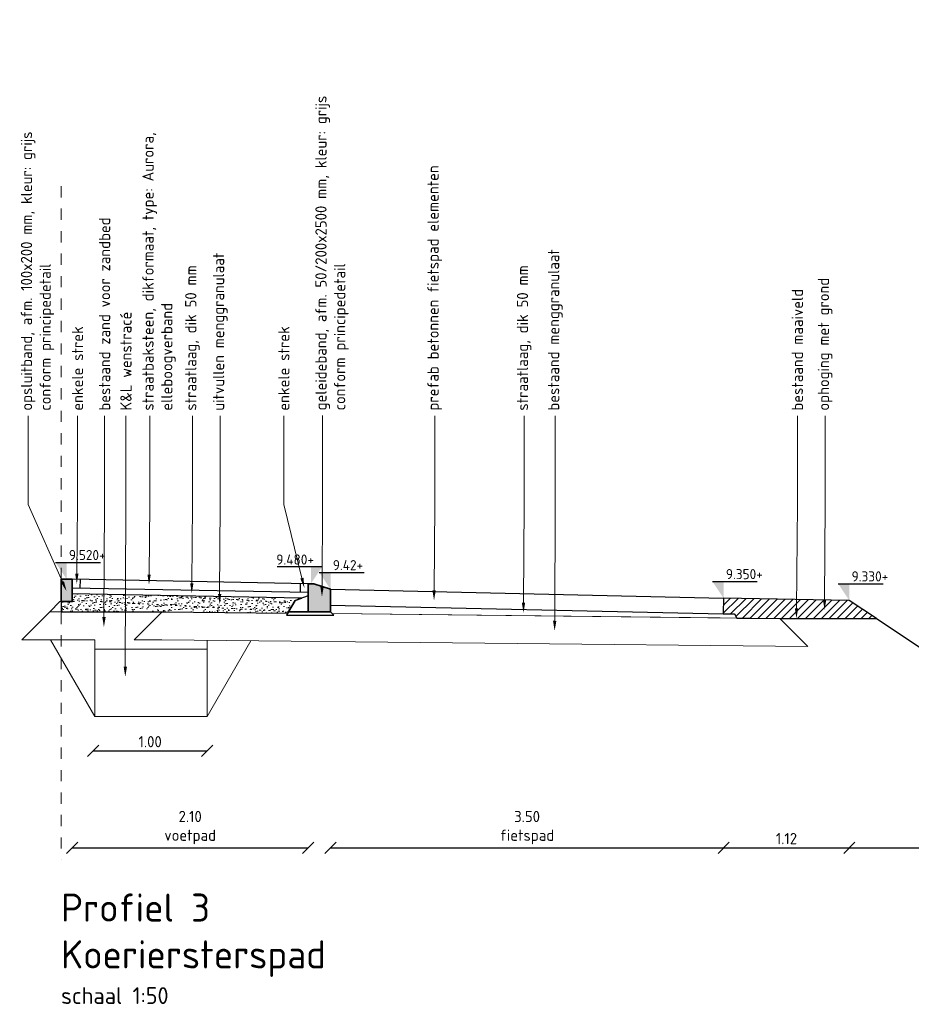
# Model space of a CAD drawing. Header units: metres. Extents: x 133 to 690, y 59 to 257.
# Tile 17 of 84: x 224 to 232, y 87 to 96. Entities that reach past the tile are written whole.
import ezdxf
from ezdxf import colors
from ezdxf.entities.mleader import LeaderData, LeaderLine
from ezdxf.math import Vec2, Vec3

# ---------------------------------------------------------------- set-up
doc = ezdxf.new("R2010")
doc.units = ezdxf.units.M
doc.header["$LTSCALE"] = 0.05
doc.linetypes.add('XX-AFBREEK', pattern=[7, 4, -1, 1, -1])
doc.layers.add('B-WE-GW-BESTAAND-MAAIVELD-GD', color=253, linetype='GW-MAAIVELD')
doc.layers.add('TM00_MAATVOERING', color=1, linetype='Continuous')
for name, color, linetype, lineweight in [('B-WE-GW-ONTGRAVINGSVAK-G', 253, 'Continuous', 18), ('B-WE-GW-WENSTRACÉ-G', 253, 'Continuous', 18), ('B-WE-VH-VERHARDING_FUNDERING-G', 253, 'Continuous', 18), ('N-WE-GW-GROND_ZAND-AD-20', 11, 'Continuous', 18), ('N-WE-GW-GROND_ZAND_FUNDERINGSZAND-GD', 7, 'Continuous', 25), ('N-WE-GW-GRONDWERKLIJN-GD', 1, 'Continuous', 30), ('N-WE-GW-SROND-AANVULLEN-AD-50', 11, 'Continuous', 18), ('N-WE-VH-KANTOPSLUITING-A', 253, 'Continuous', 35), ('N-WE-VH-KANTOPSLUITING-G', 3, 'Continuous', 35), ('N-WE-VH-VERHARDING_BETON-GD', 252, 'Continuous', 25), ('N-WE-VH-VERHARDING_BETON_SCHRAAL-GD', 10, 'Continuous', 25), ('N-WE-VH-VERHARDING_FUNDERING-GD', 1, 'Continuous', 15), ('N-WE-VH-VERHARDING_STRAATBAKSTEEN-GD', 2, 'Continuous', 25), ('X-XX-AL-AANPIJLING-T18', 10, 'Continuous', 15), ('X-XX-AL-AFBREEKLIJN-G', 7, 'XX-AFBREEK', 20), ('X-XX-AL-PEILMAAT-SD', 7, 'Continuous', 25), ('X-XX-AL-T18', 10, 'Continuous', 15)]:
    doc.layers.add(name, color=color, linetype=linetype, lineweight=lineweight)
doc.layers.add('TL00_HULPLAAG', color=211, linetype='Continuous', plot=False)
doc.styles.add('NLCS-ISO', font='NLCS-ISO.ttf')
doc.styles.add('NLCS-ISO-M50-T18', font='NLCS-ISO.ttf', dxfattribs={"height": 0.09})
doc.styles.add('NLCS-ISO-M50-T25', font='NLCS-ISO.ttf', dxfattribs={"height": 0.125})
doc.linetypes.add('GW-MAAIVELD', pattern='A,12,[40,NLCS.SHX,S=1,R=0,X=0,Y=-0.5],12', length=24)
doc.dimstyles.new('NLCS RODOR-DIM-050', dxfattribs={"dimscale": 0.05, "dimtxt": 2, "dimasz": 2, "dimexe": 1.25, "dimexo": 0.625, "dimtad": 1, "dimzin": 1, "dimdsep": 46, "dimtxsty": 'NLCS-ISO', "dimblk": 'OBLIQUE', "dimcen": 0, "dimse1": 1, "dimse2": 1, "dimclrd": 256, "dimclre": 1, "dimclrt": 256, "dimadec": 0, "dimazin": 0, "dimtfac": 1, "dimtmove": 2, "dimatfit": 3, "dimfxl": 1, "dimtolj": 1, "dimtzin": 0, "dimlwd": -1, "dimlwe": -1, "dimarcsym": 0})

# ---------------------------------------------------------------- blocks, each defined once
blk = doc.blocks.new('Opsluitband 10x20')
at = {"layer": 'N-WE-VH-KANTOPSLUITING-A'}
h = blk.add_hatch(color=253, dxfattribs=at)
h.dxf.hatch_style = 1
h.paths.add_polyline_path([(0, -0.2), (0, 0), (0.1, 0), (0.1, -0.2)])
at = {"layer": 'N-WE-VH-KANTOPSLUITING-G', "flags": 128}
blk.add_lwpolyline([(0, -0.2), (0, 0), (0.1, 0), (0.1, -0.2)], close=True, dxfattribs=at)
blk = doc.blocks.new('Geleideband 5 20x25')
at = {"layer": 'N-WE-VH-KANTOPSLUITING-A'}
h = blk.add_hatch(color=253, dxfattribs=at)
h.dxf.hatch_style = 1
h.paths.add_polyline_path([(0.2, -0.2), (0, -0.2), (0, 0), (0.15, 0.05), (0.2, 0.05)])
at = {"layer": 'N-WE-VH-KANTOPSLUITING-G', "flags": 128}
blk.add_lwpolyline([(0.2, -0.2), (0, -0.2), (0, 0), (0.15, 0.05), (0.2, 0.05)], close=True, dxfattribs=at)
blk = doc.blocks.new('_Oblique')
at = {"color": 0, "linetype": 'ByBlock', "lineweight": -2}
blk.add_line((-0.5, -0.5), (0.5, 0.5), dxfattribs=at)
blk = doc.blocks.new('*D42')
at = {"layer": 'Defpoints', "color": 0, "transparency": 16777216}
for p in [(224.5511, 90.3571), (226.6511, 90.3171), (226.6511, 88.4654)]:
    blk.add_point(p, dxfattribs=at)
at = {"layer": 'TM00_MAATVOERING', "transparency": 16777216}
blk.add_line((224.5511, 88.4654), (226.6511, 88.4654), dxfattribs=at)
at = {"layer": 'TM00_MAATVOERING', "transparency": 16777216, "xscale": 0.1, "yscale": 0.1, "zscale": 0.1, "rotation": 180}
blk.add_blockref('_Oblique', (224.5511, 88.4654), dxfattribs=at)
at = {"layer": 'TM00_MAATVOERING', "transparency": 16777216, "xscale": 0.1, "yscale": 0.1, "zscale": 0.1}
blk.add_blockref('_Oblique', (226.6511, 88.4654), dxfattribs=at)
at = {"layer": 'TM00_MAATVOERING', "transparency": 16777216, "insert": (225.6011, 88.645), "char_height": 0.1, "attachment_point": 5, "style": 'NLCS-ISO'}
blk.add_mtext('\\A1;2.10\\Pvoetpad', dxfattribs=at)
blk = doc.blocks.new('*D43')
at = {"layer": 'Defpoints', "color": 0, "transparency": 16777216}
for p in [(226.8511, 90.2671), (230.3511, 90.1871), (230.3511, 88.4654)]:
    blk.add_point(p, dxfattribs=at)
at = {"layer": 'TM00_MAATVOERING', "transparency": 16777216}
blk.add_line((226.8511, 88.4654), (230.3511, 88.4654), dxfattribs=at)
at = {"layer": 'TM00_MAATVOERING', "transparency": 16777216, "xscale": 0.1, "yscale": 0.1, "zscale": 0.1, "rotation": 180}
blk.add_blockref('_Oblique', (226.8511, 88.4654), dxfattribs=at)
at = {"layer": 'TM00_MAATVOERING', "transparency": 16777216, "xscale": 0.1, "yscale": 0.1, "zscale": 0.1}
blk.add_blockref('_Oblique', (230.3511, 88.4654), dxfattribs=at)
at = {"layer": 'TM00_MAATVOERING', "transparency": 16777216, "insert": (228.6011, 88.645), "char_height": 0.1, "attachment_point": 5, "style": 'NLCS-ISO'}
blk.add_mtext('\\A1;3.50\\Pfietspad', dxfattribs=at)
blk = doc.blocks.new('SAL-PEILMAAT_INFRACAD_H01-SOD')
blk.add_line((-2, 3), (6, 3))
blk.add_solid([(-2, 3), (0, 3), (0, 0)])
at = {"style": 'NLCS-ISO'}
blk.add_attdef('...', (0.4, 3.4), '', height=1.8, dxfattribs=at)
blk = doc.blocks.new('*D51')
at = {"layer": 'Defpoints', "color": 0, "transparency": 16777216}
for p in [(225.7518, 89.3286), (224.7381, 89.0246), (225.7518, 89.016)]:
    blk.add_point(p, dxfattribs=at)
at = {"layer": 'TM00_MAATVOERING', "transparency": 16777216}
blk.add_line((224.7381, 89.3286), (225.7518, 89.3286), dxfattribs=at)
at = {"layer": 'TM00_MAATVOERING', "transparency": 16777216, "xscale": 0.1, "yscale": 0.1, "zscale": 0.1, "rotation": 180}
blk.add_blockref('_Oblique', (224.7381, 89.3286), dxfattribs=at)
at = {"layer": 'TM00_MAATVOERING', "transparency": 16777216, "xscale": 0.1, "yscale": 0.1, "zscale": 0.1}
blk.add_blockref('_Oblique', (225.7518, 89.3286), dxfattribs=at)
at = {"layer": 'TM00_MAATVOERING', "transparency": 16777216, "insert": (225.245, 89.4099), "char_height": 0.1, "attachment_point": 5, "style": 'NLCS-ISO'}
blk.add_mtext('\\A1;1.00', dxfattribs=at)
blk = doc.blocks.new('*D77')
at = {"layer": 'Defpoints', "color": 0, "transparency": 16777216}
for p in [(230.3511, 90.1871), (231.4705, 90.1671), (231.4705, 88.4654)]:
    blk.add_point(p, dxfattribs=at)
at = {"layer": 'TM00_MAATVOERING', "transparency": 16777216}
blk.add_line((230.3511, 88.4654), (231.4705, 88.4654), dxfattribs=at)
at = {"layer": 'TM00_MAATVOERING', "transparency": 16777216, "xscale": 0.1, "yscale": 0.1, "zscale": 0.1, "rotation": 180}
blk.add_blockref('_Oblique', (230.3511, 88.4654), dxfattribs=at)
at = {"layer": 'TM00_MAATVOERING', "transparency": 16777216, "xscale": 0.1, "yscale": 0.1, "zscale": 0.1}
blk.add_blockref('_Oblique', (231.4705, 88.4654), dxfattribs=at)
at = {"layer": 'TM00_MAATVOERING', "transparency": 16777216, "insert": (230.9108, 88.5466), "char_height": 0.1, "attachment_point": 5, "style": 'NLCS-ISO'}
blk.add_mtext('\\A1;1.12', dxfattribs=at)
blk = doc.blocks.new('*D78')
at = {"layer": 'Defpoints', "color": 0, "transparency": 16777216}
for p in [(231.4705, 90.1671), (233.7711, 88.6371), (233.7711, 88.4654)]:
    blk.add_point(p, dxfattribs=at)
at = {"layer": 'TM00_MAATVOERING', "transparency": 16777216}
blk.add_line((231.4705, 88.4654), (233.7711, 88.4654), dxfattribs=at)
at = {"layer": 'TM00_MAATVOERING', "transparency": 16777216, "xscale": 0.1, "yscale": 0.1, "zscale": 0.1, "rotation": 180}
blk.add_blockref('_Oblique', (231.4705, 88.4654), dxfattribs=at)
at = {"layer": 'TM00_MAATVOERING', "transparency": 16777216, "xscale": 0.1, "yscale": 0.1, "zscale": 0.1}
blk.add_blockref('_Oblique', (233.7711, 88.4654), dxfattribs=at)
at = {"layer": 'TM00_MAATVOERING', "transparency": 16777216, "insert": (232.6208, 88.5466), "char_height": 0.1, "attachment_point": 5, "style": 'NLCS-ISO'}
blk.add_mtext('\\A1;2.30', dxfattribs=at)

msp = doc.modelspace()

# ---------------------------------------------------------------- hatches: boundary and pattern name
at = {"layer": 'N-WE-GW-GROND_ZAND-AD-20'}
h = msp.add_hatch(dxfattribs=at)
h.set_pattern_fill('AR-SAND', color=256, scale=0.03, angle=39.40881)
h.set_pattern_definition([(76.908809, (0, 0), (-0.03815741, 0.0434622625), [0, -0.0456, 0, -0.051, 0, -0.04875]), (46.90881, (0, 0), (-0.01272733, 0.099120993), [0, -0.0246, 0, -0.0411, 0, -0.01575]), (6.908809, (-0.02851, -0.023426), (0.072075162, 0.059441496), [0, -0.015, 0, -0.054, 0, -0.0705]), (356.90881, (-0.02851, -0.023426), (0.052963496, 0.077596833), [0, -0.0075, 0, -0.0354, 0, -0.0405])])
h.paths.add_polyline_path([(226.5353, 90.6674), (226.5952, 90.6881), (224.5511, 90.727), (224.5511, 90.6571), (224.4511, 90.6571), (224.4511, 90.5671), (225.3511, 90.5671), (226.4683, 90.5549), (226.4756, 90.5671)])
at = {"layer": 'N-WE-GW-SROND-AANVULLEN-AD-50'}
h = msp.add_hatch(dxfattribs=at)
h.set_pattern_fill('AGW-WERK_AANVULLEN', color=256, scale=0.01, pattern_type=2)
h.set_pattern_definition([(45, (0, 0), (-0.035355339, 0.035355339), [])])
h.paths.add_polyline_path([(231.4705, 90.6671), (230.3511, 90.6871), (230.3479, 90.5471), (230.4479, 90.5471), (230.4686, 90.5112), (230.8511, 90.5071), (231.7111, 90.5071)])

# ---------------------------------------------------------------- linework, layer by layer
msp.add_line((226.7511, 90.9171), (227.1511, 90.9171))
msp.add_solid([(226.7511, 90.9171), (226.8511, 90.9171), (226.8511, 90.7671)])
at = {"layer": 'B-WE-GW-BESTAAND-MAAIVELD-GD', "flags": 128}
msp.add_lwpolyline([(230.8511, 90.5071), (231.7111, 90.5071), (233.7711, 89.1371), (234.5711, 89.1371), (236.6711, 90.5371), (239.5711, 90.7071)], dxfattribs=at)
at = {"layer": 'B-WE-GW-ONTGRAVINGSVAK-G', "flags": 128}
for points in [[(224.7511, 89.6342), (224.3568, 90.3171)], [(225.7511, 89.6342), (226.1406, 90.3088)]]:
    msp.add_lwpolyline(points, dxfattribs=at)
at = {"layer": 'B-WE-GW-WENSTRACÉ-G', "flags": 128}
msp.add_lwpolyline([(224.7511, 90.2342), (224.7511, 89.6342), (225.7511, 89.6342), (225.7511, 90.2342)], close=True, dxfattribs=at)
at = {"layer": 'B-WE-VH-VERHARDING_FUNDERING-G', "flags": 128}
for points in [[(224.3511, 90.5671), (224.1011, 90.3171)], [(224.3511, 90.5671), (225.3511, 90.5671), (226.4683, 90.5549)], [(225.3511, 90.5671), (225.1011, 90.3171)], [(226.8676, 90.5505), (230.8511, 90.5071)], [(230.8511, 90.5071), (231.1011, 90.2571)], [(224.1011, 90.3171), (224.7511, 90.3171)], [(224.7511, 90.3171), (224.7511, 89.6342)], [(225.1011, 90.3171), (225.3497, 90.3171), (231.1011, 90.2571)], [(225.7511, 90.3129), (225.7511, 89.6342)]]:
    msp.add_lwpolyline(points, dxfattribs=at)
at = {"layer": 'N-WE-GW-GROND_ZAND_FUNDERINGSZAND-GD'}
msp.add_lwpolyline([(226.6511, 90.5671), (226.6511, 90.7074), (226.5353, 90.6674), (226.4756, 90.5671)], close=True, dxfattribs=at)
at = {"layer": 'N-WE-GW-GRONDWERKLIJN-GD', "flags": 128}
for points in [[(231.4705, 90.6671), (230.3511, 90.6871)], [(231.7111, 90.5071), (231.4705, 90.6671)], [(230.4686, 90.5112), (230.8511, 90.5071), (231.7111, 90.5071)]]:
    msp.add_lwpolyline(points, dxfattribs=at)
at = {"layer": 'N-WE-VH-VERHARDING_BETON-GD'}
for p, q in [((226.8511, 90.7671), (230.3511, 90.6871)), ((226.8479, 90.6271), (230.3479, 90.5471))]:
    msp.add_line(p, q, dxfattribs=at)
at = {"layer": 'N-WE-VH-VERHARDING_BETON-GD', "flags": 128}
msp.add_lwpolyline([(230.3511, 90.6871), (230.3479, 90.5471)], dxfattribs=at)
at = {"layer": 'N-WE-VH-VERHARDING_BETON_SCHRAAL-GD', "flags": 128}
msp.add_lwpolyline([(226.8511, 90.5671), (226.4756, 90.5671), (226.4579, 90.5374), (226.8807, 90.5374)], close=True, dxfattribs=at)
at = {"layer": 'N-WE-VH-VERHARDING_FUNDERING-GD', "flags": 128}
for points in [[(226.5952, 90.6881), (224.5486, 90.7271)], [(224.3511, 90.5671), (224.4411, 90.6571), (224.4511, 90.6571)], [(230.3479, 90.5471), (226.8479, 90.6271)], [(224.3511, 90.5671), (225.3511, 90.5671), (226.4683, 90.5549)], [(226.8676, 90.5505), (230.4686, 90.5112)], [(230.3479, 90.5471), (230.4479, 90.5471)], [(230.4479, 90.5471), (230.4686, 90.5112)]]:
    msp.add_lwpolyline(points, dxfattribs=at)
at = {"layer": 'N-WE-VH-VERHARDING_STRAATBAKSTEEN-GD', "flags": 128}
for points in [[(226.6511, 90.8171), (224.5511, 90.8571)], [(224.6211, 90.8557), (224.6196, 90.7757)], [(226.6496, 90.7371), (224.5496, 90.7771)], [(226.5811, 90.8184), (226.5796, 90.7384)]]:
    msp.add_lwpolyline(points, dxfattribs=at)
at = {"layer": 'TL00_HULPLAAG', "flags": 128}
for points in [[(226.5353, 90.6674), (226.5952, 90.6881), (224.5511, 90.727), (224.5511, 90.6571), (224.4511, 90.6571), (224.4511, 90.5671), (225.3511, 90.5671), (226.4683, 90.5549), (226.4756, 90.5671)], [(231.4705, 90.6671), (230.3511, 90.6871), (230.3479, 90.5471), (230.4479, 90.5471), (230.4686, 90.5112), (230.8511, 90.5071), (231.7111, 90.5071)]]:
    msp.add_lwpolyline(points, close=True, dxfattribs=at)
at = {"layer": 'X-XX-AL-AFBREEKLIJN-G', "ltscale": 0.5, "flags": 128}
msp.add_lwpolyline([(224.4511, 94.3571), (224.4511, 88.3571)], dxfattribs=at)

# ---------------------------------------------------------------- block references
at = {"layer": 'N-WE-VH-KANTOPSLUITING-A'}
msp.add_blockref('Opsluitband 10x20', (224.4511, 90.8571), dxfattribs=at)
at = {"layer": 'N-WE-VH-KANTOPSLUITING-A', "xscale": -1}
msp.add_blockref('Geleideband 5 20x25', (226.8511, 90.7671), dxfattribs=at)
at = {"layer": 'X-XX-AL-PEILMAAT-SD', "xscale": 0.05, "yscale": 0.05, "zscale": 0.05}
for p, values in [((224.5011, 90.8571), {'...': '9.520+'}), ((230.3511, 90.6871), {'...': '9.350+'}), ((231.4705, 90.6671), {'...': '9.330+'})]:
    msp.add_blockref('SAL-PEILMAAT_INFRACAD_H01-SOD', p, dxfattribs=at).add_auto_attribs(values)
at = {"layer": 'X-XX-AL-PEILMAAT-SD'}
ref = msp.add_blockref('SAL-PEILMAAT_INFRACAD_H01-SOD', (226.6761, 90.8171), dxfattribs=dict(at, xscale=-0.05, yscale=0.05, zscale=0.05))
ref.add_attrib('...', '9.480+', (226.3681, 90.9871), dxfattribs={"layer": '0', "height": 0.09, "style": 'NLCS-ISO'})

# ---------------------------------------------------------------- texts
at = {"style": 'NLCS-ISO'}
msp.add_attdef('9.42+', (226.8711, 90.9371), '...', height=0.09, dxfattribs=at)
at = {"layer": 'X-XX-AL-T18', "insert": (224.4511, 88.0571), "char_height": 0.25, "width": 5.841356, "attachment_point": 1, "style": 'NLCS-ISO-M50-T18'}
msp.add_mtext('{\\C4;Profiel 3\\PKoeriersterspad\\P\\H0.6x;\\C3;schaal 1:50}', dxfattribs=at)

# ---------------------------------------------------------------- dimensions: what is measured, and where the dimension line sits
at = {"layer": 'TM00_MAATVOERING'}
for base, p1, p2, text, picture, middle in [((226.6511, 88.4654), (224.5511, 90.3571), (226.6511, 90.3171), '<>\\Pvoetpad', '*D42', (225.6011, 88.645)), ((230.3511, 88.4654), (226.8511, 90.2671), (230.3511, 90.1871), '<>\\Pfietspad', '*D43', (228.6011, 88.645)), ((225.7518, 89.3286), (224.7381, 89.0246), (225.7518, 89.016), '1.00', '*D51', (225.245, 89.4099))]:
    dim = msp.add_linear_dim(base=base, p1=p1, p2=p2, text=text, dimstyle='NLCS RODOR-DIM-050', dxfattribs=at)
    dim.commit()
    dim.dimension.update_dxf_attribs({"geometry": picture, "text_midpoint": middle})
for base, p1, p2, picture, middle in [((231.4705, 88.4654), (230.3511, 90.1871), (231.4705, 90.1671), '*D77', (230.9108, 88.5466)), ((233.7711, 88.4654), (231.4705, 90.1671), (233.7711, 88.6371), '*D78', (232.6208, 88.5466))]:
    dim = msp.add_linear_dim(base=base, p1=p1, p2=p2, dimstyle='NLCS RODOR-DIM-050', dxfattribs=at)
    dim.commit()
    dim.dimension.update_dxf_attribs({"geometry": picture, "text_midpoint": middle})

# ---------------------------------------------------------------- leaders
at = {"layer": 'X-XX-AL-AANPIJLING-T18'}
ml = msp.add_multileader_mtext('Standard', dxfattribs=at)
ml.set_content('{\\C2;K&L wenstracé}', color=256, style='NLCS-ISO-M50-T25')
ml.set_leader_properties(color=256, linetype='ByLayer', lineweight=-1)
ml.build(insert=Vec2(0, 0))
ml.multileader.update_dxf_attribs({"text_right_attachment_type": 5, "dogleg_length": 0.045, "arrow_head_size": 0.09})
ctx = ml.context
ctx.base_point, ctx.char_height, ctx.arrow_head_size, ctx.landing_gap_size, ctx.plane_origin, ctx.plane_x_axis, ctx.plane_y_axis = Vec3(225.0293, 92.3131), 0.1, 0.09, 0.045, Vec3(225.0293, 88.7402), Vec3(0, 1), Vec3(-1, 0)
ctx.right_attachment = 5
notes = []
notes.append((ctx, [(0, (1, 1, 0), (225.0293, 92.2231), (0, 1), 0.09, [(0, [(225.0232, 89.9874), (225.0293, 91.5237)], 0, [])])]))
ctx.mtext.insert, ctx.mtext.text_direction, ctx.mtext.rotation, ctx.mtext.width, ctx.mtext.flow_direction = Vec3(224.9793, 92.3581), Vec3(0, 1), 1.570796, 3.481888, 5
ml = msp.add_multileader_mtext('Standard', dxfattribs=at)
ml.set_content('{\\C2;bestaand menggranulaat}', color=256, style='NLCS-ISO-M50-T25')
ml.set_leader_properties(color=256, linetype='ByLayer', lineweight=-1)
ml.build(insert=Vec2(0, 0))
ml.multileader.update_dxf_attribs({"text_right_attachment_type": 5, "dogleg_length": 0.045, "arrow_head_size": 0.09})
ctx = ml.context
ctx.base_point, ctx.char_height, ctx.arrow_head_size, ctx.landing_gap_size, ctx.plane_origin, ctx.plane_x_axis, ctx.plane_y_axis = Vec3(228.8525, 92.3131), 0.1, 0.09, 0.045, Vec3(228.8525, 88.7402), Vec3(0, 1), Vec3(-1, 0)
ctx.right_attachment = 5
notes.append((ctx, [(0, (1, 1, 0), (228.8525, 92.2231), (0, 1), 0.09, [(0, [(228.8464, 90.3962), (228.8525, 91.5237)], 0, [])])]))
ctx.mtext.insert, ctx.mtext.text_direction, ctx.mtext.rotation, ctx.mtext.width, ctx.mtext.flow_direction = Vec3(228.7875, 92.3581), Vec3(0, 1), 1.570796, 3.481888, 5
ml = msp.add_multileader_mtext('Standard', dxfattribs=at)
ml.set_content('{\\C2;bestaand maaiveld}', color=256, style='NLCS-ISO-M50-T25')
ml.set_leader_properties(color=256, linetype='ByLayer', lineweight=-1)
ml.build(insert=Vec2(0, 0))
ml.multileader.update_dxf_attribs({"text_right_attachment_type": 5, "dogleg_length": 0.045, "arrow_head_size": 0.09})
ctx = ml.context
ctx.base_point, ctx.char_height, ctx.arrow_head_size, ctx.landing_gap_size, ctx.plane_origin, ctx.plane_x_axis, ctx.plane_y_axis = Vec3(231.0076, 92.3131), 0.1, 0.09, 0.045, Vec3(231.0076, 88.7402), Vec3(0, 1), Vec3(-1, 0)
ctx.right_attachment = 5
notes.append((ctx, [(0, (1, 1, 0), (231.0076, 92.2231), (0, 1), 0.09, [(0, [(230.9995, 90.5071), (231.0076, 91.5237)], 0, [])])]))
ctx.mtext.insert, ctx.mtext.text_direction, ctx.mtext.rotation, ctx.mtext.width, ctx.mtext.flow_direction = Vec3(230.9576, 92.3581), Vec3(0, 1), 1.570796, 3.481888, 5
ml = msp.add_multileader_mtext('Standard', dxfattribs=at)
ml.set_content('{\\C2;ophoging met grond}', color=256, style='NLCS-ISO-M50-T25')
ml.set_leader_properties(color=256, linetype='ByLayer', lineweight=-1)
ml.build(insert=Vec2(0, 0))
ml.multileader.update_dxf_attribs({"text_right_attachment_type": 5, "dogleg_length": 0.045, "arrow_head_size": 0.09})
ctx = ml.context
ctx.base_point, ctx.char_height, ctx.arrow_head_size, ctx.landing_gap_size, ctx.plane_origin, ctx.plane_x_axis, ctx.plane_y_axis = Vec3(231.2551, 92.3131), 0.1, 0.09, 0.045, Vec3(231.2551, 88.7402), Vec3(0, 1), Vec3(-1, 0)
ctx.right_attachment = 5
notes.append((ctx, [(0, (1, 1, 0), (231.2551, 92.2231), (0, 1), 0.09, [(0, [(231.2497, 90.5839), (231.2551, 91.5237)], 0, [])])]))
ctx.mtext.insert, ctx.mtext.text_direction, ctx.mtext.rotation, ctx.mtext.width, ctx.mtext.flow_direction = Vec3(231.1901, 92.3581), Vec3(0, 1), 1.570796, 3.481888, 5
ml = msp.add_multileader_mtext('Standard', dxfattribs=at)
ml.set_content('{\\C2;opsluitband, afm. 100x200 mm, kleur: grijs \\Pconform principedetail}', color=256, style='NLCS-ISO-M50-T25')
ml.set_leader_properties(color=256, linetype='ByLayer', lineweight=-1)
ml.build(insert=Vec2(0, 0))
ml.multileader.update_dxf_attribs({"text_right_attachment_type": 5, "dogleg_length": 0.045, "arrow_head_size": 0.09})
ctx = ml.context
ctx.base_point, ctx.char_height, ctx.arrow_head_size, ctx.landing_gap_size, ctx.plane_origin, ctx.plane_x_axis, ctx.plane_y_axis = Vec3(224.1584, 92.3131), 0.1, 0.09, 0.045, Vec3(224.1584, 88.7402), Vec3(0, 1), Vec3(-1, 0)
ctx.right_attachment = 5
notes.append((ctx, [(0, (1, 1, 0), (224.1584, 92.2231), (0, 1), 0.09, [(0, [(224.5003, 90.7502), (224.1584, 91.5237)], 0, [])])]))
ctx.mtext.insert, ctx.mtext.text_direction, ctx.mtext.rotation, ctx.mtext.width, ctx.mtext.flow_direction = Vec3(224.0934, 92.3581), Vec3(0, 1), 1.570796, 3.010839, 5
ml = msp.add_multileader_mtext('Standard', dxfattribs=at)
ml.set_content('{\\C2;enkele strek}', color=256, style='NLCS-ISO-M50-T25')
ml.set_leader_properties(color=256, linetype='ByLayer', lineweight=-1)
ml.build(insert=Vec2(0, 0))
ml.multileader.update_dxf_attribs({"text_right_attachment_type": 5, "dogleg_length": 0.045, "arrow_head_size": 0.09})
ctx = ml.context
ctx.base_point, ctx.char_height, ctx.arrow_head_size, ctx.landing_gap_size, ctx.plane_origin, ctx.plane_x_axis, ctx.plane_y_axis = Vec3(224.5975, 92.3131), 0.1, 0.09, 0.045, Vec3(224.5975, 88.7402), Vec3(0, 1), Vec3(-1, 0)
ctx.right_attachment = 5
notes.append((ctx, [(0, (1, 1, 0), (224.5975, 92.2231), (0, 1), 0.09, [(0, [(224.5914, 90.8161), (224.5975, 91.5237)], 0, [])])]))
ctx.mtext.insert, ctx.mtext.text_direction, ctx.mtext.rotation, ctx.mtext.width, ctx.mtext.flow_direction = Vec3(224.5474, 92.3581), Vec3(0, 1), 1.570796, 3.010839, 5
ml = msp.add_multileader_mtext('Standard', dxfattribs=at)
ml.set_content('{\\C2;bestaand zand voor zandbed}', color=256, style='NLCS-ISO-M50-T25')
ml.set_leader_properties(color=256, linetype='ByLayer', lineweight=-1)
ml.build(insert=Vec2(0, 0))
ml.multileader.update_dxf_attribs({"text_right_attachment_type": 5, "dogleg_length": 0.045, "arrow_head_size": 0.09})
ctx = ml.context
ctx.base_point, ctx.char_height, ctx.arrow_head_size, ctx.landing_gap_size, ctx.plane_origin, ctx.plane_x_axis, ctx.plane_y_axis = Vec3(224.8391, 92.3131), 0.1, 0.09, 0.045, Vec3(224.8391, 88.7402), Vec3(0, 1), Vec3(-1, 0)
ctx.right_attachment = 5
notes.append((ctx, [(0, (1, 1, 0), (224.8391, 92.2231), (0, 1), 0.09, [(0, [(224.833, 90.4296), (224.8391, 91.5237)], 0, [])])]))
ctx.mtext.insert, ctx.mtext.text_direction, ctx.mtext.rotation, ctx.mtext.width, ctx.mtext.flow_direction = Vec3(224.7891, 92.3581), Vec3(0, 1), 1.570796, 3.010839, 5
ml = msp.add_multileader_mtext('Standard', dxfattribs=at)
ml.set_content('{\\C2;straatbaksteen, dikformaat, type: Aurora, elleboogverband}', color=256, style='NLCS-ISO-M50-T25')
ml.set_leader_properties(color=256, linetype='ByLayer', lineweight=-1)
ml.build(insert=Vec2(0, 0))
ml.multileader.update_dxf_attribs({"text_right_attachment_type": 5, "dogleg_length": 0.045, "arrow_head_size": 0.09})
ctx = ml.context
ctx.base_point, ctx.char_height, ctx.arrow_head_size, ctx.landing_gap_size, ctx.plane_origin, ctx.plane_x_axis, ctx.plane_y_axis = Vec3(225.2406, 92.3131), 0.1, 0.09, 0.045, Vec3(225.2406, 88.7402), Vec3(0, 1), Vec3(-1, 0)
ctx.right_attachment = 5
notes.append((ctx, [(0, (1, 1, 0), (225.2406, 92.2231), (0, 1), 0.09, [(0, [(225.2345, 90.8079), (225.2406, 91.5237)], 0, [])])]))
ctx.mtext.insert, ctx.mtext.text_direction, ctx.mtext.rotation, ctx.mtext.width, ctx.mtext.flow_direction = Vec3(225.1756, 92.3581), Vec3(0, 1), 1.570796, 3.010839, 5
ml = msp.add_multileader_mtext('Standard', dxfattribs=at)
ml.set_content('{\\C2;straatlaag, dik 50 mm}', color=256, style='NLCS-ISO-M50-T25')
ml.set_leader_properties(color=256, linetype='ByLayer', lineweight=-1)
ml.build(insert=Vec2(0, 0))
ml.multileader.update_dxf_attribs({"text_right_attachment_type": 5, "dogleg_length": 0.045, "arrow_head_size": 0.09})
ctx = ml.context
ctx.base_point, ctx.char_height, ctx.arrow_head_size, ctx.landing_gap_size, ctx.plane_origin, ctx.plane_x_axis, ctx.plane_y_axis = Vec3(225.6212, 92.3131), 0.1, 0.09, 0.045, Vec3(225.6212, 88.7402), Vec3(0, 1), Vec3(-1, 0)
ctx.right_attachment = 5
notes.append((ctx, [(0, (1, 1, 0), (225.6212, 92.2231), (0, 1), 0.09, [(0, [(225.6151, 90.7308), (225.6212, 91.5237)], 0, [])])]))
ctx.mtext.insert, ctx.mtext.text_direction, ctx.mtext.rotation, ctx.mtext.width, ctx.mtext.flow_direction = Vec3(225.5562, 92.3581), Vec3(0, 1), 1.570796, 3.010839, 5
ml = msp.add_multileader_mtext('Standard', dxfattribs=at)
ml.set_content('{\\C2;uitvullen menggranulaat}', color=256, style='NLCS-ISO-M50-T25')
ml.set_leader_properties(color=256, linetype='ByLayer', lineweight=-1)
ml.build(insert=Vec2(0, 0))
ml.multileader.update_dxf_attribs({"text_right_attachment_type": 5, "dogleg_length": 0.045, "arrow_head_size": 0.09})
ctx = ml.context
ctx.base_point, ctx.char_height, ctx.arrow_head_size, ctx.landing_gap_size, ctx.plane_origin, ctx.plane_x_axis, ctx.plane_y_axis = Vec3(225.869, 92.3131), 0.1, 0.09, 0.045, Vec3(225.869, 88.7402), Vec3(0, 1), Vec3(-1, 0)
ctx.right_attachment = 5
notes.append((ctx, [(0, (1, 1, 0), (225.869, 92.2231), (0, 1), 0.09, [(0, [(225.8629, 90.6351), (225.869, 91.5237)], 0, [])])]))
ctx.mtext.insert, ctx.mtext.text_direction, ctx.mtext.rotation, ctx.mtext.width, ctx.mtext.flow_direction = Vec3(225.804, 92.3581), Vec3(0, 1), 1.570796, 3.010839, 5
ml = msp.add_multileader_mtext('Standard', dxfattribs=at)
ml.set_content('{\\C2;enkele strek}', color=256, style='NLCS-ISO-M50-T25')
ml.set_leader_properties(color=256, linetype='ByLayer', lineweight=-1)
ml.build(insert=Vec2(0, 0))
ml.multileader.update_dxf_attribs({"text_right_attachment_type": 5, "dogleg_length": 0.045, "arrow_head_size": 0.09})
ctx = ml.context
ctx.base_point, ctx.char_height, ctx.arrow_head_size, ctx.landing_gap_size, ctx.plane_origin, ctx.plane_x_axis, ctx.plane_y_axis = Vec3(226.4349, 92.3131), 0.1, 0.09, 0.045, Vec3(226.4349, 88.7402), Vec3(0, 1), Vec3(-1, 0)
ctx.right_attachment = 5
notes.append((ctx, [(0, (1, 1, 0), (226.4349, 92.2231), (0, 1), 0.09, [(0, [(226.6176, 90.7788), (226.4349, 91.5237)], 0, [])])]))
ctx.mtext.insert, ctx.mtext.text_direction, ctx.mtext.rotation, ctx.mtext.width, ctx.mtext.flow_direction = Vec3(226.3849, 92.3581), Vec3(0, 1), 1.570796, 3.010839, 5
ml = msp.add_multileader_mtext('Standard', dxfattribs=at)
ml.set_content('{\\C2;geleideband, afm. 50/200x2500 mm, kleur: grijs \\Pconform principedetail}', color=256, style='NLCS-ISO-M50-T25')
ml.set_leader_properties(color=256, linetype='ByLayer', lineweight=-1)
ml.build(insert=Vec2(0, 0))
ml.multileader.update_dxf_attribs({"text_right_attachment_type": 5, "dogleg_length": 0.045, "arrow_head_size": 0.09})
ctx = ml.context
ctx.base_point, ctx.char_height, ctx.arrow_head_size, ctx.landing_gap_size, ctx.plane_origin, ctx.plane_x_axis, ctx.plane_y_axis = Vec3(226.7806, 92.3159), 0.1, 0.09, 0.045, Vec3(226.7806, 88.743), Vec3(0, 1), Vec3(-1, 0)
ctx.right_attachment = 5
notes.append((ctx, [(0, (1, 1, 0), (226.7806, 92.2259), (0, 1), 0.09, [(0, [(226.7745, 90.6991), (226.7806, 91.5265)], 0, [])])]))
ctx.mtext.insert, ctx.mtext.text_direction, ctx.mtext.rotation, ctx.mtext.width, ctx.mtext.flow_direction = Vec3(226.7156, 92.3609), Vec3(0, 1), 1.570796, 3.010839, 5
ml = msp.add_multileader_mtext('Standard', dxfattribs=at)
ml.set_content('{\\C2;straatlaag, dik 50 mm}', color=256, style='NLCS-ISO-M50-T25')
ml.set_leader_properties(color=256, linetype='ByLayer', lineweight=-1)
ml.build(insert=Vec2(0, 0))
ml.multileader.update_dxf_attribs({"text_right_attachment_type": 5, "dogleg_length": 0.045, "arrow_head_size": 0.09})
ctx = ml.context
ctx.base_point, ctx.char_height, ctx.arrow_head_size, ctx.landing_gap_size, ctx.plane_origin, ctx.plane_x_axis, ctx.plane_y_axis = Vec3(228.5749, 92.3131), 0.1, 0.09, 0.045, Vec3(228.5749, 88.7402), Vec3(0, 1), Vec3(-1, 0)
ctx.right_attachment = 5
notes.append((ctx, [(0, (1, 1, 0), (228.5749, 92.2231), (0, 1), 0.09, [(0, [(228.5688, 90.5582), (228.5749, 91.5237)], 0, [])])]))
ctx.mtext.insert, ctx.mtext.text_direction, ctx.mtext.rotation, ctx.mtext.width, ctx.mtext.flow_direction = Vec3(228.5099, 92.3581), Vec3(0, 1), 1.570796, 3.010839, 5
ml = msp.add_multileader_mtext('Standard', dxfattribs=at)
ml.set_content('{\\C2;prefab betonnen fietspad elementen}', color=256, style='NLCS-ISO-M50-T25')
ml.set_leader_properties(color=256, linetype='ByLayer', lineweight=-1)
ml.build(insert=Vec2(0, 0))
ml.multileader.update_dxf_attribs({"text_right_attachment_type": 5, "dogleg_length": 0.045, "arrow_head_size": 0.09})
ctx = ml.context
ctx.base_point, ctx.char_height, ctx.arrow_head_size, ctx.landing_gap_size, ctx.plane_origin, ctx.plane_x_axis, ctx.plane_y_axis = Vec3(227.7786, 92.3131), 0.1, 0.09, 0.045, Vec3(227.7786, 88.7402), Vec3(0, 1), Vec3(-1, 0)
ctx.right_attachment = 5
notes.append((ctx, [(0, (1, 1, 0), (227.7786, 92.2231), (0, 1), 0.09, [(0, [(227.7725, 90.6676), (227.7786, 91.5237)], 0, [])])]))
ctx.mtext.insert, ctx.mtext.text_direction, ctx.mtext.rotation, ctx.mtext.width, ctx.mtext.flow_direction = Vec3(227.7136, 92.3581), Vec3(0, 1), 1.570796, 2.651864, 5
for ctx, leaders in notes:
    for number, flags, end, landing, length, lines in leaders:
        leader = LeaderData()
        leader.index, (leader.has_last_leader_line, leader.has_dogleg_vector, leader.attachment_direction) = number, flags
        leader.last_leader_point, leader.dogleg_vector, leader.dogleg_length = Vec3(end), Vec3(landing), length
        for number, points, colour, breaks in lines:
            line = LeaderLine()
            line.index, line.vertices, line.color, line.breaks = number, Vec3.list(points), colors.encode_raw_color(colour), breaks
            leader.lines.append(line)
        ctx.leaders.append(leader)

doc.saveas('drawing.dxf')
